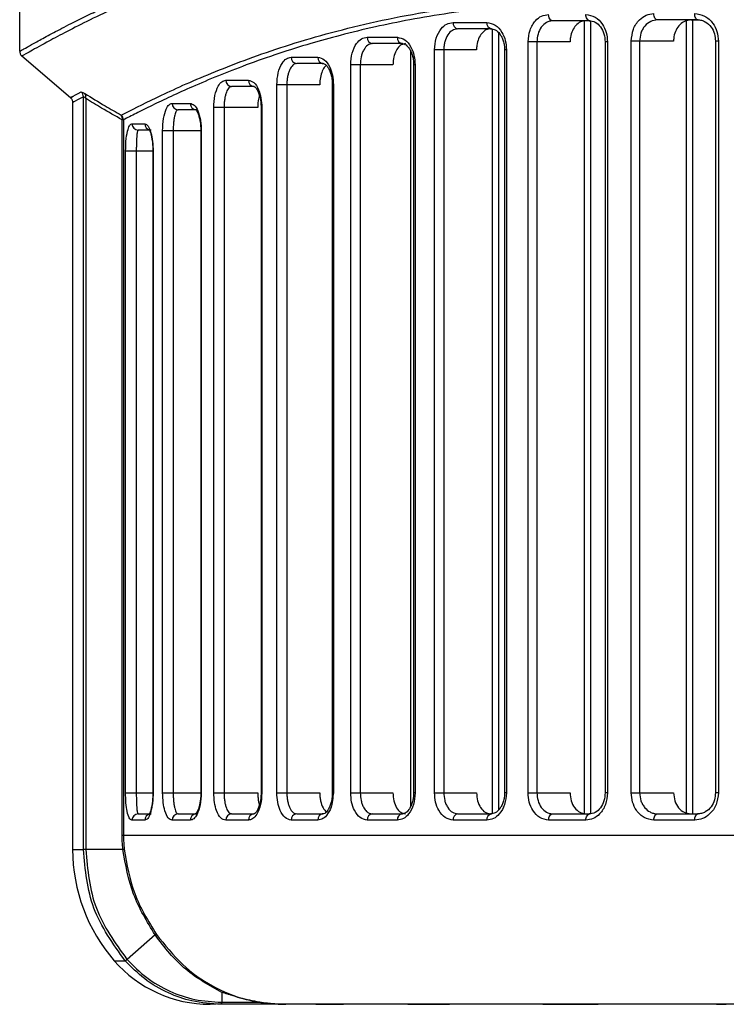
# Model space of a CAD drawing. Header units: millimetres. Extents: x 131 to 434, y 5 to 217.
# Tile 1 of 10: x 131 to 164, y 8 to 55. Entities that reach past the tile are written whole.
import ezdxf

# ---------------------------------------------------------------- set-up
doc = ezdxf.new("R2010")
doc.units = ezdxf.units.MM

msp = doc.modelspace()

# ---------------------------------------------------------------- linework, layer by layer
at = {"color": 7, "linetype": 'Continuous', "lineweight": 25}
for p, q in [((130.959, 53.121), (130.959, 83.181)), ((151.433, 54.478), (153.029, 54.478)), ((157.899, 54.557), (156.146, 54.557)), ((157.642, 17.081), (157.642, 54.557)), ((157.935, 17.094), (157.935, 54.544)), ((163.014, 54.597), (161.093, 54.597)), ((162.462, 17.131), (162.462, 54.554)), ((162.669, 54.597), (163.024, 54.597)), ((162.755, 17.081), (162.755, 54.597)), ((153.242, 54.178), (151.654, 54.178)), ((153.299, 17.1), (153.299, 54.16)), ((153.592, 17.28), (153.592, 53.979)), ((147.376, 53.777), (148.804, 53.777)), ((154.978, 18.081), (154.978, 53.557)), ((156.96, 53.557), (154.978, 53.557)), ((155.394, 53.557), (155.394, 18.081)), ((158.616, 53.557), (158.616, 18.081)), ((158.73, 53.557), (158.616, 53.557)), ((158.73, 53.557), (158.73, 18.081)), ((159.854, 18.081), (159.854, 53.597)), ((161.849, 53.597), (159.854, 53.597)), ((160.246, 53.597), (160.246, 18.081)), ((163.829, 53.597), (163.829, 18.081)), ((163.968, 53.597), (163.829, 53.597)), ((163.968, 53.597), (163.968, 18.081)), ((149.037, 53.477), (147.616, 53.477)), ((149.438, 17.45), (149.438, 53.108)), ((150.558, 18.081), (150.558, 53.178)), ((152.541, 53.178), (150.558, 53.178)), ((150.996, 53.178), (150.996, 18.081)), ((153.866, 53.178), (153.866, 18.081)), ((153.957, 53.178), (153.866, 53.178)), ((153.957, 53.178), (153.957, 18.081)), ((131.038, 52.915), (133.373, 50.911)), ((143.787, 52.834), (145.041, 52.834)), ((145.293, 52.534), (144.045, 52.534)), ((146.596, 18.081), (146.596, 52.477)), ((148.594, 52.477), (146.596, 52.477)), ((147.052, 52.477), (147.052, 18.081)), ((149.568, 52.477), (149.568, 18.081)), ((149.638, 52.477), (149.568, 52.477)), ((149.638, 52.477), (149.638, 18.081)), ((140.698, 51.752), (141.765, 51.752)), ((142.032, 51.452), (140.97, 51.452)), ((143.107, 18.081), (143.107, 51.534)), ((145.136, 51.534), (143.107, 51.534)), ((143.58, 51.534), (143.58, 18.081)), ((145.727, 51.534), (145.727, 18.081)), ((145.779, 51.534), (145.727, 51.534)), ((145.779, 51.534), (145.779, 18.081)), ((133.459, 50.728), (133.459, 15.395)), ((133.969, 15.395), (133.969, 50.966)), ((134.076, 50.892), (134.076, 15.395)), ((138.16, 50.655), (139.018, 50.655)), ((139.299, 50.355), (138.445, 50.355)), ((140.127, 18.081), (140.127, 50.452)), ((142.205, 50.452), (140.127, 50.452)), ((140.614, 50.452), (140.614, 18.081)), ((142.364, 50.452), (142.364, 18.081)), ((142.4, 50.452), (142.364, 50.452)), ((142.4, 50.452), (142.4, 18.081)), ((135.862, 49.875), (135.8, 49.875)), ((135.8, 16.081), (135.8, 49.875)), ((135.862, 49.875), (135.862, 16.081)), ((136.261, 49.688), (136.873, 49.688)), ((137.164, 49.388), (136.555, 49.388)), ((137.713, 18.081), (137.713, 49.355)), ((139.539, 49.355), (137.713, 49.355)), ((138.211, 49.355), (138.211, 18.081)), ((139.517, 49.355), (139.517, 18.081)), ((139.539, 49.355), (139.539, 18.081)), ((135.961, 18.081), (135.961, 48.388)), ((137.262, 48.388), (135.961, 48.388)), ((136.468, 48.388), (136.468, 18.081)), ((137.251, 48.388), (137.251, 18.081)), ((137.262, 48.388), (137.262, 18.081)), ((135.961, 18.081), (137.262, 18.081)), ((137.713, 18.081), (139.539, 18.081)), ((140.127, 18.081), (142.205, 18.081)), ((142.4, 18.081), (142.364, 18.081)), ((143.107, 18.081), (145.136, 18.081)), ((145.779, 18.081), (145.727, 18.081)), ((145.779, 18.081), (145.757, 17.912)), ((146.596, 18.081), (148.594, 18.081)), ((149.638, 18.081), (149.568, 18.081)), ((150.558, 18.081), (152.541, 18.081)), ((153.957, 18.081), (153.866, 18.081)), ((154.978, 18.081), (156.96, 18.081)), ((158.73, 18.081), (158.616, 18.081)), ((159.854, 18.081), (161.849, 18.081)), ((163.968, 18.081), (163.829, 18.081)), ((136.873, 16.781), (136.261, 16.781)), ((136.555, 17.081), (137.164, 17.081)), ((139.018, 16.781), (138.16, 16.781)), ((138.445, 17.081), (139.299, 17.081)), ((141.765, 16.781), (140.698, 16.781)), ((140.97, 17.081), (142.032, 17.081)), ((145.041, 16.781), (143.787, 16.781)), ((144.045, 17.081), (145.293, 17.081)), ((148.804, 16.781), (147.376, 16.781)), ((147.616, 17.081), (149.037, 17.081)), ((153.029, 16.781), (151.433, 16.781)), ((151.654, 17.081), (153.242, 17.081)), ((157.708, 16.781), (155.947, 16.781)), ((156.146, 17.081), (157.899, 17.081)), ((162.848, 16.781), (160.917, 16.781)), ((161.093, 17.081), (163.014, 17.081)), ((135.8, 16.081), (259.118, 16.081)), ((133.459, 15.395), (133.969, 15.395)), ((135.837, 15.395), (134.076, 15.395)), ((137.354, 11.362), (136.032, 10.2)), ((135.427, 10.14), (135.944, 10.14)), ((140.501, 8.639), (140.501, 8.179)), ((140.242, 8.081), (139.951, 8.081)), ((140.501, 8.179), (142.298, 8.179)), ((145.058, 8.081), (140.501, 8.081)), ((145.007, 8.087), (145.706, 8.087)), ((149.318, 8.081), (145.908, 8.081)), ((149.449, 8.087), (150.581, 8.087)), ((155.682, 8.081), (149.992, 8.081)), ((155.989, 8.087), (157.504, 8.087)), ((173.529, 8.081), (156.15, 8.081))]:
    msp.add_line(p, q, dxfattribs=at)
at = {"color": 7, "linetype": 'Continuous', "lineweight": 25, "flags": 128}
for points in [[(156.146, 54.557), (156.107, 54.562), (156.07, 54.579), (156.035, 54.607), (156.005, 54.644), (155.98, 54.69), (155.962, 54.742), (155.951, 54.798), (155.947, 54.857)], [(157.899, 54.557), (157.862, 54.562), (157.826, 54.579), (157.793, 54.607), (157.764, 54.644), (157.74, 54.69), (157.722, 54.742), (157.712, 54.798), (157.708, 54.857)], [(161.093, 54.597), (161.058, 54.603), (161.026, 54.62), (160.995, 54.648), (160.969, 54.685), (160.947, 54.73), (160.931, 54.782), (160.921, 54.839), (160.917, 54.897)], [(163.014, 54.597), (162.982, 54.603), (162.951, 54.62), (162.922, 54.648), (162.897, 54.685), (162.876, 54.73), (162.861, 54.782), (162.852, 54.839), (162.848, 54.897)], [(155.947, 16.781), (155.951, 16.84), (155.962, 16.896), (155.98, 16.948), (156.005, 16.993), (156.035, 17.031), (156.07, 17.058), (156.107, 17.075), (156.146, 17.081)], [(157.708, 16.781), (157.712, 16.84), (157.722, 16.896), (157.74, 16.948), (157.764, 16.993), (157.793, 17.031), (157.826, 17.058), (157.862, 17.075), (157.899, 17.081)], [(160.917, 16.781), (160.921, 16.84), (160.931, 16.896), (160.947, 16.948), (160.969, 16.993), (160.995, 17.031), (161.026, 17.058), (161.058, 17.075), (161.093, 17.081)], [(162.848, 16.781), (162.852, 16.84), (162.861, 16.896), (162.876, 16.948), (162.897, 16.993), (162.922, 17.031), (162.951, 17.058), (162.982, 17.075), (163.014, 17.081)]]:
    msp.add_lwpolyline(points, dxfattribs=at)
at = {"color": 7, "linetype": 'Continuous', "lineweight": 25}
for centre, radius, start, end in [((151.701, 54.444), 0.27, 172.6884, 260.0483), ((153.294, 54.441), 0.268, 172.0442, 258.7729), ((147.65, 53.75), 0.275, 174.4033, 263.0095), ((149.075, 53.748), 0.273, 173.789, 262.0115), ((144.068, 52.815), 0.281, 175.9852, 265.3235), ((145.319, 52.812), 0.279, 175.427, 264.545), ((140.985, 51.739), 0.287, 177.3778, 267.1124), ((142.05, 51.737), 0.285, 176.8943, 266.5144), ((133.666, 50.963), 0.303, 0.5129, 49.1607), ((133.84, 50.967), 0.248, 342.5778, 37.8902), ((138.453, 50.647), 0.293, 178.534, 268.4548), ((139.309, 50.645), 0.291, 178.1422, 268.0131), ((135.557, 49.871), 0.305, 0.8934, 48.9821), ((135.55, 49.945), 0.259, 344.4345, 36.9469), ((136.558, 49.685), 0.297, 179.4031, 269.3904), ((137.172, 49.685), 0.299, 179.4597, 256.6466), ((136.558, 16.784), 0.297, 90.6096, 180.5969), ((137.171, 16.785), 0.297, 104.4986, 180.727), ((138.453, 16.789), 0.293, 91.5452, 181.466), ((139.309, 16.791), 0.291, 91.9869, 181.8578), ((140.985, 16.794), 0.287, 92.8876, 182.6222), ((142.05, 16.797), 0.285, 93.4856, 183.1057), ((144.068, 16.801), 0.281, 94.6765, 184.0148), ((145.319, 16.803), 0.279, 95.455, 184.573), ((147.65, 16.808), 0.275, 96.9905, 185.5967), ((149.075, 16.811), 0.273, 97.9885, 186.211), ((151.701, 16.815), 0.27, 99.9517, 187.3116), ((153.294, 16.818), 0.268, 101.2271, 187.9558), ((141.459, 15.395), 8, 180, 221.0604), ((139.951, 14.081), 6, 221.0604, 270), ((135.229, 11.124), 1.216, 306.0266, 311.0059), ((140.208, 8.167), 0.284, 342.4346, 2.4092)]:
    msp.add_arc(centre, radius, start, end, dxfattribs=at)
for points, knots in [([(130.959, 53.121), (130.977, 53.13), (131.012, 53.148), (131.294, 53.301), (131.737, 53.548), (132.358, 53.89), (133.149, 54.31), (133.904, 54.69), (134.522, 54.987), (134.934, 55.181), (135.401, 55.393), (135.807, 55.572), (136.135, 55.713), (136.373, 55.813), (136.643, 55.925), (137.079, 56.102), (137.511, 56.27), (138.144, 56.509), (138.861, 56.766), (139.867, 57.099), (140.969, 57.432), (142.115, 57.742), (143.913, 58.173), (146.45, 58.645), (149.914, 59.022), (153.667, 59.157), (157.078, 59.081), (160.058, 58.9), (162.466, 58.705), (164.928, 58.468), (167.241, 58.225), (169.595, 57.967), (171.946, 57.708), (174.146, 57.469), (175.488, 57.328), (175.996, 57.275)], [0, 0, 0, 0, 0.042152, 0.083424, 0.125423, 0.166324, 0.207607, 0.250146, 0.264209, 0.279377, 0.29565, 0.313027, 0.319621, 0.327039, 0.335281, 0.344347, 0.366051, 0.372334, 0.396807, 0.423176, 0.447985, 0.475186, 0.500438, 0.563317, 0.625614, 0.686886, 0.749646, 0.783769, 0.819145, 0.853481, 0.887285, 0.914213, 0.948425, 0.980484, 1, 1, 1, 1]), ([(176.016, 57.025), (174.191, 57.223), (170.541, 57.617), (165.309, 58.205), (160.308, 58.677), (155.082, 58.95), (149.793, 58.841), (144.692, 58.166), (140.333, 57.066), (136.755, 55.76), (134.004, 54.491), (132.241, 53.549), (131.343, 53.041), (131.001, 52.861), (131.084, 52.904), (131.093, 52.909)], [0, 0, 0, 0, 0.070759, 0.141448, 0.212544, 0.283078, 0.376461, 0.47071, 0.565167, 0.659352, 0.754236, 0.848533, 0.919337, 0.990709, 1, 1, 1, 1]), ([(135.757, 50.101), (136.25, 50.353), (137.234, 50.857), (139.734, 52), (142.933, 53.223), (146.878, 54.375), (151.521, 55.271), (156.815, 55.731), (162.678, 55.729), (169.001, 55.299), (175.702, 54.695), (182.71, 54.116), (189.916, 53.681), (194.802, 53.619), (197.24, 53.587)], [0, 0, 0, 0, 0.0833834, 0.1664591, 0.2501278, 0.3332445, 0.4163966, 0.5002453, 0.5832777, 0.6665214, 0.7502089, 0.8333055, 0.9168503, 1, 1, 1, 1]), ([(259.056, 49.875), (258.7, 50.059), (257.989, 50.425), (256.339, 51.214), (254.282, 52.095), (251.936, 52.962), (249.441, 53.725), (246.886, 54.356), (244.12, 54.872), (241.106, 55.251), (238.05, 55.445), (235.027, 55.496), (232.05, 55.437), (228.992, 55.27), (225.925, 55.041), (222.616, 54.758), (219.095, 54.444), (215.398, 54.128), (211.866, 53.859), (208.329, 53.632), (204.703, 53.46), (201.051, 53.354), (197.316, 53.316), (193.431, 53.36), (189.376, 53.491), (186.145, 53.661), (183.746, 53.816), (182.194, 53.925), (180.705, 54.038), (179.229, 54.156), (177.658, 54.287), (175.809, 54.447), (173.94, 54.611), (172.298, 54.756), (170.838, 54.884), (169.392, 55.004), (167.842, 55.126), (166.323, 55.236), (164.424, 55.354), (162.149, 55.457), (159.57, 55.492), (157.208, 55.447), (155.044, 55.332), (153.088, 55.158), (151.199, 54.916), (149.42, 54.619), (147.703, 54.267), (146.142, 53.889), (144.622, 53.464), (143.127, 52.995), (141.667, 52.478), (140.306, 51.947), (139.123, 51.446), (138.082, 50.974), (137.192, 50.549), (136.432, 50.17), (136.05, 49.973), (135.862, 49.875)], [0, 0, 0, 0, 0.031376, 0.06261, 0.093948, 0.125308, 0.150957, 0.175668, 0.200471, 0.225133, 0.250207, 0.270852, 0.291012, 0.31235, 0.332308, 0.350665, 0.375021, 0.397266, 0.417241, 0.437488, 0.458941, 0.479766, 0.499972, 0.522602, 0.546008, 0.569411, 0.578446, 0.587908, 0.596662, 0.604794, 0.614191, 0.624852, 0.638292, 0.648473, 0.655397, 0.665722, 0.675943, 0.685256, 0.695424, 0.713614, 0.731488, 0.749629, 0.765241, 0.780735, 0.796054, 0.812161, 0.827199, 0.843417, 0.857834, 0.874605, 0.893384, 0.91111, 0.929488, 0.946749, 0.964425, 0.982421, 1, 1, 1, 1]), ([(150.558, 53.178), (150.575, 53.369), (150.608, 53.752), (150.841, 54.178), (151.128, 54.433), (151.332, 54.463), (151.433, 54.478)], [0, 0, 0, 0, 0.279541, 0.558846, 0.778904, 1, 1, 1, 1]), ([(153.029, 54.478), (153.163, 54.454), (153.433, 54.405), (153.739, 54.058), (153.924, 53.63), (153.946, 53.329), (153.957, 53.178)], [0, 0, 0, 0, 0.279609, 0.558932, 0.778947, 1, 1, 1, 1]), ([(154.978, 53.557), (154.996, 53.748), (155.033, 54.13), (155.291, 54.557), (155.61, 54.811), (155.834, 54.841), (155.947, 54.857)], [0, 0, 0, 0, 0.279545, 0.558845, 0.778901, 1, 1, 1, 1]), ([(156.146, 54.557), (156.094, 54.553), (155.991, 54.544), (155.798, 54.461), (155.592, 54.271), (155.426, 53.938), (155.405, 53.683), (155.394, 53.557)], [0, 0, 0, 0, 0.130783, 0.260017, 0.51263, 0.759261, 1, 1, 1, 1]), ([(157.705, 54.557), (157.62, 54.546), (157.452, 54.523), (157.228, 54.351), (157.061, 54.096), (156.973, 53.815), (156.964, 53.63), (156.96, 53.557)], [0, 0, 0, 0, 0.215083, 0.430175, 0.645027, 0.859594, 1, 1, 1, 1]), ([(157.708, 54.857), (157.856, 54.832), (158.153, 54.784), (158.49, 54.438), (158.694, 54.009), (158.718, 53.708), (158.73, 53.557)], [0, 0, 0, 0, 0.279638, 0.558979, 0.778971, 1, 1, 1, 1]), ([(157.864, 54.562), (157.962, 54.549), (158.157, 54.523), (158.407, 54.29), (158.582, 53.957), (158.605, 53.69), (158.616, 53.557)], [0, 0, 0, 0, 0.255394, 0.5069, 0.754744, 1, 1, 1, 1]), ([(159.854, 53.597), (159.874, 53.789), (159.914, 54.174), (160.2, 54.6), (160.549, 54.852), (160.794, 54.882), (160.917, 54.897)], [0, 0, 0, 0, 0.279489, 0.55877, 0.778869, 1, 1, 1, 1]), ([(161.093, 54.597), (160.982, 54.583), (160.761, 54.553), (160.524, 54.361), (160.383, 54.157), (160.276, 53.924), (160.258, 53.727), (160.246, 53.597)], [0, 0, 0, 0, 0.2503219, 0.4997007, 0.6286345, 0.7551011, 1, 1, 1, 1]), ([(162.669, 54.597), (162.576, 54.586), (162.389, 54.563), (162.141, 54.388), (161.956, 54.13), (161.862, 53.849), (161.853, 53.667), (161.849, 53.597)], [0, 0, 0, 0, 0.218216, 0.436492, 0.653143, 0.867156, 1, 1, 1, 1]), ([(162.848, 54.897), (163.01, 54.873), (163.332, 54.826), (163.701, 54.483), (163.927, 54.054), (163.954, 53.75), (163.968, 53.597)], [0, 0, 0, 0, 0.279726, 0.559111, 0.779049, 1, 1, 1, 1]), ([(162.984, 54.602), (163.048, 54.598), (163.173, 54.59), (163.401, 54.493), (163.629, 54.288), (163.799, 53.955), (163.819, 53.712), (163.829, 53.597)], [0, 0, 0, 0, 0.147522, 0.288959, 0.551068, 0.78756, 1, 1, 1, 1]), ([(151.654, 54.178), (151.567, 54.163), (151.392, 54.133), (151.176, 53.904), (151.057, 53.631), (151.004, 53.38), (150.998, 53.246), (150.996, 53.178)], [0, 0, 0, 0, 0.249768, 0.499583, 0.743236, 0.870106, 1, 1, 1, 1]), ([(153.211, 54.178), (153.135, 54.167), (152.983, 54.145), (152.783, 53.972), (152.632, 53.718), (152.552, 53.437), (152.544, 53.251), (152.541, 53.178)], [0, 0, 0, 0, 0.214999, 0.429998, 0.644976, 0.859709, 1, 1, 1, 1]), ([(153.203, 54.183), (153.278, 54.174), (153.433, 54.156), (153.616, 53.985), (153.736, 53.79), (153.807, 53.609), (153.856, 53.402), (153.862, 53.254), (153.866, 53.178)], [0, 0, 0, 0, 0.229515, 0.471416, 0.597965, 0.728089, 0.861817, 1, 1, 1, 1]), ([(146.596, 52.477), (146.611, 52.669), (146.64, 53.054), (146.849, 53.48), (147.105, 53.732), (147.285, 53.762), (147.376, 53.777)], [0, 0, 0, 0, 0.279538, 0.558771, 0.778875, 1, 1, 1, 1]), ([(148.804, 53.777), (148.924, 53.753), (149.166, 53.705), (149.441, 53.359), (149.608, 52.93), (149.628, 52.628), (149.638, 52.477)], [0, 0, 0, 0, 0.279637, 0.558962, 0.778961, 1, 1, 1, 1]), ([(130.959, 53.121), (130.96, 53.1), (130.963, 53.057), (130.985, 52.995), (131.017, 52.938), (131.048, 52.908), (131.064, 52.893)], [0, 0, 0, 0, 0.247079, 0.5, 0.752921, 1, 1, 1, 1]), ([(147.616, 53.477), (147.542, 53.462), (147.393, 53.433), (147.236, 53.239), (147.141, 53.032), (147.071, 52.798), (147.06, 52.604), (147.052, 52.477)], [0, 0, 0, 0, 0.2502943, 0.4996774, 0.6328276, 0.7606783, 1, 1, 1, 1]), ([(149.189, 53.477), (149.121, 53.466), (148.984, 53.443), (148.805, 53.268), (148.671, 53.01), (148.603, 52.729), (148.597, 52.547), (148.594, 52.477)], [0, 0, 0, 0, 0.2179457, 0.4359188, 0.6529704, 0.8674862, 1, 1, 1, 1]), ([(148.995, 53.482), (149.051, 53.477), (149.169, 53.465), (149.324, 53.317), (149.435, 53.131), (149.506, 52.946), (149.557, 52.725), (149.564, 52.561), (149.568, 52.477)], [0, 0, 0, 0, 0.2083799, 0.4424141, 0.5704793, 0.7058858, 0.8486042, 1, 1, 1, 1]), ([(143.107, 51.534), (143.121, 51.729), (143.147, 52.118), (143.331, 52.542), (143.553, 52.79), (143.709, 52.82), (143.787, 52.834)], [0, 0, 0, 0, 0.2794059, 0.5586351, 0.7788473, 1, 1, 1, 1]), ([(145.041, 52.834), (145.147, 52.811), (145.358, 52.763), (145.602, 52.421), (145.752, 51.991), (145.77, 51.687), (145.779, 51.534)], [0, 0, 0, 0, 0.279723, 0.559074, 0.779023, 1, 1, 1, 1]), ([(144.045, 52.534), (144.005, 52.528), (143.944, 52.519), (143.831, 52.437), (143.735, 52.304), (143.657, 52.102), (143.614, 51.926), (143.586, 51.736), (143.582, 51.601), (143.58, 51.534)], [0, 0, 0, 0, 0.164338, 0.250795, 0.499726, 0.628913, 0.749764, 0.876253, 1, 1, 1, 1]), ([(145.445, 52.442), (145.401, 52.401), (145.304, 52.308), (145.198, 52.049), (145.143, 51.772), (145.138, 51.596), (145.136, 51.534)], [0, 0, 0, 0, 0.248755, 0.550155, 0.841272, 1, 1, 1, 1]), ([(145.247, 52.539), (145.286, 52.536), (145.372, 52.527), (145.483, 52.427), (145.536, 52.327), (145.544, 52.312)], [0, 0, 0, 0, 0.420471, 0.910566, 1, 1, 1, 1]), ([(145.544, 52.312), (145.562, 52.281), (145.607, 52.203), (145.666, 52.031), (145.717, 51.8), (145.723, 51.625), (145.727, 51.534)], [0, 0, 0, 0, 0.163778, 0.423858, 0.701513, 1, 1, 1, 1]), ([(140.127, 50.452), (140.138, 50.65), (140.161, 51.046), (140.318, 51.467), (140.503, 51.71), (140.633, 51.738), (140.698, 51.752)], [0, 0, 0, 0, 0.279191, 0.558475, 0.778895, 1, 1, 1, 1]), ([(141.765, 51.752), (141.854, 51.729), (142.033, 51.683), (142.244, 51.346), (142.375, 50.915), (142.392, 50.607), (142.4, 50.452)], [0, 0, 0, 0, 0.279864, 0.55905, 0.779173, 1, 1, 1, 1]), ([(133.411, 50.955), (133.373, 50.935), (133.298, 50.896), (133.675, 51.093), (133.864, 51.192)], [0, 0, 0, 0, 0.4989086, 1, 1, 1, 1]), ([(133.864, 51.192), (133.882, 51.191), (133.915, 51.19), (133.998, 51.141), (134.035, 51.119)], [0, 0, 0, 0, 0.5582697, 1, 1, 1, 1]), ([(140.97, 51.452), (140.941, 51.447), (140.895, 51.439), (140.81, 51.361), (140.735, 51.231), (140.675, 51.031), (140.641, 50.853), (140.618, 50.659), (140.616, 50.521), (140.614, 50.452)], [0, 0, 0, 0, 0.1582303, 0.2507456, 0.4998647, 0.6296523, 0.7498724, 0.876661, 1, 1, 1, 1]), ([(141.984, 51.457), (142.007, 51.467), (142.031, 51.476), (142.066, 51.433), (142.068, 51.431)], [0, 0, 0, 0, 0.9624, 1, 1, 1, 1]), ([(142.068, 51.431), (142.106, 51.394), (142.166, 51.335), (142.251, 51.155), (142.309, 50.966), (142.354, 50.727), (142.361, 50.546), (142.364, 50.452)], [0, 0, 0, 0, 0.279673, 0.441712, 0.615429, 0.800914, 1, 1, 1, 1]), ([(133.354, 50.927), (133.37, 50.912), (133.401, 50.882), (133.434, 50.825), (133.455, 50.763), (133.458, 50.72), (133.459, 50.699)], [0, 0, 0, 0, 0.247079, 0.5, 0.752921, 1, 1, 1, 1]), ([(133.969, 50.966), (133.769, 50.861), (133.466, 50.702), (133.504, 50.722), (133.517, 50.728)], [0, 0, 0, 0, 0.662439, 1, 1, 1, 1]), ([(134.076, 50.892), (134.05, 50.917), (134.012, 50.952), (133.98, 50.969), (133.973, 50.967), (133.969, 50.966)], [0, 0, 0, 0, 0.524597, 0.765057, 1, 1, 1, 1]), ([(134.035, 51.119), (134.355, 50.922), (134.926, 50.571), (135.503, 50.244), (135.757, 50.101)], [0, 0, 0, 0, 0.559997, 1, 1, 1, 1]), ([(135.8, 49.875), (135.477, 50.059), (134.899, 50.386), (134.327, 50.738), (134.076, 50.892)], [0, 0, 0, 0, 0.559995, 1, 1, 1, 1]), ([(142.288, 51.024), (142.276, 50.991), (142.233, 50.874), (142.209, 50.664), (142.206, 50.501), (142.205, 50.452)], [0, 0, 0, 0, 0.21401, 0.76351, 1, 1, 1, 1]), ([(137.713, 49.355), (137.722, 49.558), (137.741, 49.964), (137.866, 50.381), (138.01, 50.614), (138.11, 50.641), (138.16, 50.655)], [0, 0, 0, 0, 0.278874, 0.558391, 0.779184, 1, 1, 1, 1]), ([(138.445, 50.355), (138.415, 50.342), (138.356, 50.317), (138.293, 50.144), (138.253, 49.948), (138.23, 49.769), (138.214, 49.57), (138.212, 49.426), (138.211, 49.355)], [0, 0, 0, 0, 0.249935, 0.499589, 0.630551, 0.749861, 0.877305, 1, 1, 1, 1]), ([(139.018, 50.655), (139.082, 50.637), (139.209, 50.603), (139.354, 50.366), (139.445, 50.107), (139.498, 49.877), (139.532, 49.623), (139.537, 49.444), (139.539, 49.355)], [0, 0, 0, 0, 0.249552, 0.498725, 0.624906, 0.749015, 0.874961, 1, 1, 1, 1]), ([(139.248, 50.36), (139.256, 50.362), (139.273, 50.367), (139.35, 50.26), (139.418, 50.084), (139.468, 49.891), (139.508, 49.643), (139.514, 49.453), (139.517, 49.355)], [0, 0, 0, 0, 0.199019, 0.428849, 0.557624, 0.69518, 0.842338, 1, 1, 1, 1]), ([(135.961, 48.388), (135.968, 48.598), (135.981, 49.021), (136.066, 49.428), (136.162, 49.65), (136.228, 49.675), (136.261, 49.688)], [0, 0, 0, 0, 0.278494, 0.558694, 0.779775, 1, 1, 1, 1]), ([(136.555, 49.388), (136.544, 49.376), (136.52, 49.353), (136.497, 49.191), (136.483, 49.001), (136.475, 48.821), (136.469, 48.615), (136.469, 48.462), (136.468, 48.388)], [0, 0, 0, 0, 0.249407, 0.499472, 0.6321, 0.750123, 0.878575, 1, 1, 1, 1]), ([(136.873, 49.688), (136.924, 49.667), (137.027, 49.626), (137.157, 49.31), (137.245, 48.876), (137.256, 48.55), (137.262, 48.388)], [0, 0, 0, 0, 0.279473, 0.559389, 0.779518, 1, 1, 1, 1]), ([(137.095, 49.395), (137.092, 49.396), (137.079, 49.401), (137.123, 49.321), (137.171, 49.149), (137.211, 48.952), (137.243, 48.692), (137.248, 48.491), (137.251, 48.388)], [0, 0, 0, 0, 0.061559, 0.332629, 0.483659, 0.644878, 0.816895, 1, 1, 1, 1]), ([(136.261, 16.781), (136.219, 16.801), (136.135, 16.842), (136.038, 17.15), (135.973, 17.582), (135.965, 17.915), (135.961, 18.081)], [0, 0, 0, 0, 0.279472, 0.55892, 0.779703, 1, 1, 1, 1]), ([(136.468, 18.081), (136.469, 18.006), (136.469, 17.853), (136.475, 17.647), (136.483, 17.467), (136.497, 17.277), (136.52, 17.116), (136.544, 17.093), (136.555, 17.081)], [0, 0, 0, 0, 0.121979, 0.251107, 0.369091, 0.501756, 0.750864, 1, 1, 1, 1]), ([(137.262, 18.081), (137.26, 17.99), (137.256, 17.805), (137.229, 17.546), (137.188, 17.314), (137.118, 17.058), (137.01, 16.83), (136.919, 16.797), (136.873, 16.781)], [0, 0, 0, 0, 0.124338, 0.250394, 0.373787, 0.500791, 0.750444, 1, 1, 1, 1]), ([(137.251, 18.081), (137.248, 17.984), (137.244, 17.795), (137.215, 17.542), (137.189, 17.415), (137.177, 17.354)], [0, 0, 0, 0, 0.350084, 0.684793, 1, 1, 1, 1]), ([(138.16, 16.781), (138.097, 16.803), (137.969, 16.846), (137.824, 17.169), (137.73, 17.602), (137.718, 17.921), (137.713, 18.081)], [0, 0, 0, 0, 0.280204, 0.559819, 0.77962, 1, 1, 1, 1]), ([(138.211, 18.081), (138.212, 18.01), (138.214, 17.865), (138.23, 17.666), (138.253, 17.487), (138.293, 17.291), (138.357, 17.119), (138.415, 17.094), (138.445, 17.081)], [0, 0, 0, 0, 0.123002, 0.250817, 0.37005, 0.500996, 0.750291, 1, 1, 1, 1]), ([(139.539, 18.081), (139.527, 17.881), (139.505, 17.481), (139.356, 17.06), (139.187, 16.822), (139.074, 16.795), (139.018, 16.781)], [0, 0, 0, 0, 0.279102, 0.55839, 0.778951, 1, 1, 1, 1]), ([(139.517, 18.081), (139.515, 18.018), (139.513, 17.888), (139.493, 17.695), (139.46, 17.51), (139.415, 17.344), (139.365, 17.212), (139.295, 17.084), (139.267, 17.079), (139.248, 17.076)], [0, 0, 0, 0, 0.101139, 0.209837, 0.325307, 0.447672, 0.576223, 0.711384, 1, 1, 1, 1]), ([(140.698, 16.781), (140.615, 16.804), (140.451, 16.849), (140.264, 17.182), (140.148, 17.614), (140.134, 17.925), (140.127, 18.081)], [0, 0, 0, 0, 0.280006, 0.559267, 0.779348, 1, 1, 1, 1]), ([(140.614, 18.081), (140.616, 18.013), (140.618, 17.874), (140.641, 17.679), (140.675, 17.502), (140.735, 17.302), (140.81, 17.172), (140.895, 17.095), (140.941, 17.086), (140.97, 17.081)], [0, 0, 0, 0, 0.123565, 0.250627, 0.3708, 0.500609, 0.749742, 0.842024, 1, 1, 1, 1]), ([(142.4, 18.081), (142.387, 17.885), (142.361, 17.494), (142.184, 17.069), (141.976, 16.824), (141.835, 16.795), (141.765, 16.781)], [0, 0, 0, 0, 0.279346, 0.558547, 0.778834, 1, 1, 1, 1]), ([(142.364, 18.081), (142.361, 17.988), (142.354, 17.808), (142.31, 17.568), (142.251, 17.379), (142.167, 17.199), (142.107, 17.14), (142.068, 17.103)], [0, 0, 0, 0, 0.198393, 0.384416, 0.558453, 0.72043, 1, 1, 1, 1]), ([(142.205, 18.081), (142.206, 18.013), (142.209, 17.877), (142.237, 17.686), (142.263, 17.558), (142.282, 17.504), (142.284, 17.5)], [0, 0, 0, 0, 0.323644, 0.649569, 0.971695, 1, 1, 1, 1]), ([(143.787, 16.781), (143.688, 16.805), (143.49, 16.852), (143.267, 17.192), (143.132, 17.622), (143.116, 17.928), (143.107, 18.081)], [0, 0, 0, 0, 0.279783, 0.558981, 0.779119, 1, 1, 1, 1]), ([(143.58, 18.081), (143.582, 18.014), (143.586, 17.88), (143.614, 17.689), (143.657, 17.513), (143.735, 17.311), (143.831, 17.178), (143.944, 17.096), (144.005, 17.087), (144.045, 17.081)], [0, 0, 0, 0, 0.123987, 0.250763, 0.371542, 0.500723, 0.749764, 0.835937, 1, 1, 1, 1]), ([(145.757, 17.912), (145.746, 17.778), (145.718, 17.452), (145.532, 17.077), (145.291, 16.825), (145.125, 16.796), (145.041, 16.781)], [0, 0, 0, 0, 0.213167, 0.518079, 0.758487, 1, 1, 1, 1]), ([(145.136, 18.081), (145.138, 18.015), (145.142, 17.881), (145.184, 17.628), (145.278, 17.342), (145.396, 17.218), (145.455, 17.155)], [0, 0, 0, 0, 0.167032, 0.334643, 0.667291, 1, 1, 1, 1]), ([(145.727, 18.081), (145.723, 17.991), (145.717, 17.817), (145.667, 17.586), (145.607, 17.412), (145.561, 17.333), (145.543, 17.302)], [0, 0, 0, 0, 0.296147, 0.573775, 0.833157, 1, 1, 1, 1]), ([(147.376, 16.781), (147.261, 16.805), (147.032, 16.853), (146.777, 17.198), (146.623, 17.627), (146.605, 17.93), (146.596, 18.081)], [0, 0, 0, 0, 0.279672, 0.559029, 0.778999, 1, 1, 1, 1]), ([(147.052, 18.081), (147.06, 17.954), (147.071, 17.759), (147.141, 17.526), (147.224, 17.344), (147.332, 17.202), (147.47, 17.101), (147.564, 17.088), (147.616, 17.081)], [0, 0, 0, 0, 0.239104, 0.366866, 0.499941, 0.684152, 0.825717, 1, 1, 1, 1]), ([(148.594, 18.081), (148.603, 17.949), (148.621, 17.686), (148.758, 17.355), (148.954, 17.126), (149.11, 17.096), (149.189, 17.081)], [0, 0, 0, 0, 0.249947, 0.499704, 0.7494, 1, 1, 1, 1]), ([(149.638, 18.081), (149.622, 17.89), (149.59, 17.506), (149.363, 17.08), (149.089, 16.826), (148.899, 16.796), (148.804, 16.781)], [0, 0, 0, 0, 0.279526, 0.558819, 0.778889, 1, 1, 1, 1]), ([(149.568, 18.081), (149.564, 17.997), (149.557, 17.834), (149.506, 17.613), (149.435, 17.428), (149.325, 17.241), (149.169, 17.094), (149.051, 17.082), (148.995, 17.076)], [0, 0, 0, 0, 0.150751, 0.293799, 0.428995, 0.55721, 0.791088, 1, 1, 1, 1]), ([(151.433, 16.781), (151.304, 16.806), (151.046, 16.854), (150.76, 17.201), (150.589, 17.629), (150.569, 17.93), (150.558, 18.081)], [0, 0, 0, 0, 0.279616, 0.558944, 0.778953, 1, 1, 1, 1]), ([(150.996, 18.081), (151.004, 17.957), (151.017, 17.766), (151.097, 17.532), (151.207, 17.323), (151.394, 17.126), (151.568, 17.096), (151.654, 17.081)], [0, 0, 0, 0, 0.235859, 0.364853, 0.500903, 0.75041, 1, 1, 1, 1]), ([(152.541, 18.081), (152.551, 17.95), (152.571, 17.688), (152.725, 17.357), (152.946, 17.128), (153.123, 17.097), (153.211, 17.081)], [0, 0, 0, 0, 0.250042, 0.49987, 0.749211, 1, 1, 1, 1]), ([(153.957, 18.081), (153.939, 17.89), (153.904, 17.508), (153.653, 17.081), (153.347, 16.827), (153.135, 16.796), (153.029, 16.781)], [0, 0, 0, 0, 0.27955, 0.558855, 0.778907, 1, 1, 1, 1]), ([(153.866, 18.081), (153.862, 18.006), (153.856, 17.858), (153.808, 17.651), (153.736, 17.47), (153.617, 17.275), (153.434, 17.104), (153.279, 17.085), (153.203, 17.076)], [0, 0, 0, 0, 0.137585, 0.271577, 0.401412, 0.528337, 0.77003, 1, 1, 1, 1]), ([(155.947, 16.781), (155.804, 16.805), (155.519, 16.854), (155.202, 17.201), (155.012, 17.629), (154.99, 17.93), (154.978, 18.081)], [0, 0, 0, 0, 0.279617, 0.558938, 0.778949, 1, 1, 1, 1]), ([(155.394, 18.081), (155.405, 17.955), (155.426, 17.699), (155.592, 17.367), (155.798, 17.177), (155.991, 17.093), (156.094, 17.085), (156.146, 17.081)], [0, 0, 0, 0, 0.2407391, 0.4873697, 0.7399827, 0.8692169, 1, 1, 1, 1]), ([(156.96, 18.081), (156.971, 17.95), (156.993, 17.688), (157.164, 17.357), (157.41, 17.128), (157.606, 17.097), (157.705, 17.081)], [0, 0, 0, 0, 0.250044, 0.49987, 0.749203, 1, 1, 1, 1]), ([(158.73, 18.081), (158.711, 17.889), (158.671, 17.506), (158.394, 17.08), (158.058, 16.826), (157.825, 16.796), (157.708, 16.781)], [0, 0, 0, 0, 0.279515, 0.558817, 0.778892, 1, 1, 1, 1]), ([(158.616, 18.081), (158.605, 17.948), (158.582, 17.681), (158.407, 17.348), (158.157, 17.115), (157.962, 17.089), (157.864, 17.076)], [0, 0, 0, 0, 0.24482, 0.492883, 0.744281, 1, 1, 1, 1]), ([(160.917, 16.781), (160.761, 16.805), (160.45, 16.853), (160.101, 17.198), (159.891, 17.627), (159.866, 17.93), (159.854, 18.081)], [0, 0, 0, 0, 0.279676, 0.55901, 0.778986, 1, 1, 1, 1]), ([(160.246, 18.081), (160.258, 17.951), (160.276, 17.754), (160.384, 17.521), (160.517, 17.327), (160.697, 17.182), (160.906, 17.095), (161.028, 17.086), (161.093, 17.081)], [0, 0, 0, 0, 0.244742, 0.37115, 0.500037, 0.722711, 0.854622, 1, 1, 1, 1]), ([(161.849, 18.081), (161.862, 17.949), (161.887, 17.686), (162.077, 17.355), (162.347, 17.126), (162.562, 17.096), (162.669, 17.081)], [0, 0, 0, 0, 0.249952, 0.499699, 0.74939, 1, 1, 1, 1]), ([(163.968, 18.081), (163.946, 17.888), (163.902, 17.501), (163.596, 17.076), (163.229, 16.826), (162.975, 16.796), (162.848, 16.781)], [0, 0, 0, 0, 0.279478, 0.558705, 0.778857, 1, 1, 1, 1]), ([(163.829, 18.081), (163.819, 17.966), (163.799, 17.723), (163.63, 17.391), (163.401, 17.186), (163.174, 17.089), (163.048, 17.081), (162.984, 17.076)], [0, 0, 0, 0, 0.211957, 0.44887, 0.710809, 0.851962, 1, 1, 1, 1]), ([(137.177, 17.354), (137.177, 17.353), (137.165, 17.289), (137.128, 17.17), (137.082, 17.072), (137.095, 17.077), (137.098, 17.078)], [0, 0, 0, 0, 0.004677, 0.296244, 0.836007, 1, 1, 1, 1]), ([(145.543, 17.302), (145.536, 17.288), (145.483, 17.188), (145.372, 17.088), (145.287, 17.08), (145.247, 17.076)], [0, 0, 0, 0, 0.084859, 0.576612, 1, 1, 1, 1]), ([(142.068, 17.103), (142.067, 17.101), (142.031, 17.057), (142.007, 17.067), (141.984, 17.076)], [0, 0, 0, 0, 0.040109, 1, 1, 1, 1]), ([(135.837, 15.395), (135.825, 15.522), (135.804, 15.75), (135.801, 15.98), (135.8, 16.081)], [0, 0, 0, 0, 0.559895, 1, 1, 1, 1]), ([(135.862, 16.081), (135.864, 15.957), (135.867, 15.735), (135.888, 15.516), (135.898, 15.42)], [0, 0, 0, 0, 0.559889, 1, 1, 1, 1]), ([(135.944, 10.14), (135.37, 10.938), (134.236, 12.512), (134.057, 14.443), (133.969, 15.395)], [0, 0, 0, 0, 0.506867, 1, 1, 1, 1]), ([(134.076, 15.395), (134.165, 14.441), (134.345, 12.534), (135.466, 10.982), (136.027, 10.206)], [0, 0, 0, 0, 0.500208, 1, 1, 1, 1]), ([(137.355, 11.362), (136.975, 11.987), (136.216, 13.236), (135.963, 14.676), (135.837, 15.395)], [0, 0, 0, 0, 0.500447, 1, 1, 1, 1]), ([(135.898, 15.42), (136.022, 14.702), (136.271, 13.259), (137.034, 12.01), (137.417, 11.383)], [0, 0, 0, 0, 0.497889, 1, 1, 1, 1]), ([(140.502, 8.639), (139.918, 8.968), (139.046, 9.459), (138.03, 10.466), (137.579, 11.064), (137.354, 11.362)], [0, 0, 0, 0, 0.502584, 0.75153, 1, 1, 1, 1]), ([(137.355, 11.362), (137.369, 11.369), (137.397, 11.382), (137.411, 11.382), (137.417, 11.383)], [0, 0, 0, 0, 0.500002, 1, 1, 1, 1]), ([(137.417, 11.383), (137.815, 10.886), (138.611, 9.893), (140.04, 8.896), (141.336, 8.359), (142.566, 8.115), (143.215, 8.092), (143.533, 8.081)], [0, 0, 0, 0, 0.249982, 0.499747, 0.7494, 0.877322, 1, 1, 1, 1]), ([(135.948, 10.136), (135.947, 10.137), (135.946, 10.138), (135.945, 10.139), (135.944, 10.14)], [0, 0, 0, 0, 0.56, 1, 1, 1, 1]), ([(135.948, 10.136), (135.955, 10.14), (135.969, 10.149), (136.011, 10.183), (136.032, 10.2)], [0, 0, 0, 0, 0.499991, 1, 1, 1, 1]), ([(140.479, 8.081), (140.012, 8.112), (139.157, 8.169), (137.928, 8.606), (136.841, 9.23), (136.239, 9.841), (135.948, 10.136)], [0, 0, 0, 0, 0.273052, 0.499515, 0.758325, 1, 1, 1, 1]), ([(136.027, 10.206), (136.028, 10.205), (136.029, 10.203), (136.031, 10.202), (136.032, 10.201), (136.032, 10.2), (136.032, 10.2), (136.032, 10.2), (136.032, 10.2), (136.032, 10.2)], [0, 0, 0, 0, 0.559822, 0.806144, 0.914525, 0.962213, 0.983196, 0.991439, 1, 1, 1, 1]), ([(136.032, 10.2), (136.33, 9.9), (136.924, 9.3), (138.029, 8.671), (139.23, 8.256), (140.071, 8.205), (140.492, 8.179)], [0, 0, 0, 0, 0.250747, 0.50041, 0.749745, 1, 1, 1, 1]), ([(142.298, 8.179), (141.985, 8.239), (141.516, 8.329), (141.052, 8.473), (140.837, 8.543), (140.723, 8.581), (140.615, 8.617), (140.546, 8.637), (140.516, 8.642), (140.509, 8.642), (140.505, 8.642), (140.503, 8.641), (140.502, 8.64), (140.502, 8.64), (140.502, 8.639), (140.501, 8.639)], [0, 0, 0, 0, 0.499981, 0.750374, 0.796389, 0.87563, 0.948502, 0.986241, 0.99152, 0.995267, 0.996651, 0.997803, 0.998335, 0.998865, 1, 1, 1, 1]), ([(140.501, 8.081), (140.497, 8.081), (140.49, 8.081), (140.482, 8.081), (140.479, 8.081)], [0, 0, 0, 0, 0.560002, 1, 1, 1, 1]), ([(140.492, 8.179), (140.494, 8.179), (140.496, 8.179), (140.499, 8.179), (140.5, 8.179), (140.501, 8.179), (140.501, 8.179), (140.501, 8.179), (140.501, 8.179), (140.501, 8.179), (140.501, 8.179)], [0, 0, 0, 0, 0.559684, 0.805945, 0.9143, 0.961976, 0.982954, 0.988448, 0.993942, 1, 1, 1, 1]), ([(140.501, 8.081), (140.502, 8.084), (140.502, 8.091), (140.502, 8.147), (140.501, 8.179)], [0, 0, 0, 0, 0.419962, 1, 1, 1, 1]), ([(143.377, 8.089), (143.313, 8.09), (143.13, 8.091), (142.93, 8.101), (142.758, 8.118), (142.58, 8.137), (142.421, 8.161), (142.298, 8.179)], [0, 0, 0, 0, 0.173164, 0.498492, 0.553647, 0.655621, 1, 1, 1, 1]), ([(145.058, 8.081), (145.011, 8.082), (144.917, 8.084), (144.977, 8.086), (145.007, 8.087)], [0, 0, 0, 0, 0.50023, 1, 1, 1, 1]), ([(145.908, 8.081), (145.701, 8.081), (145.332, 8.081), (145.142, 8.081), (145.058, 8.081)], [0, 0, 0, 0, 0.55836, 1, 1, 1, 1]), ([(145.706, 8.087), (145.769, 8.086), (145.894, 8.084), (146.138, 8.082), (146.261, 8.081)], [0, 0, 0, 0, 0.4999737, 1, 1, 1, 1]), ([(149.318, 8.081), (149.302, 8.082), (149.269, 8.084), (149.389, 8.086), (149.449, 8.087)], [0, 0, 0, 0, 0.50023, 1, 1, 1, 1]), ([(149.332, 8.084), (149.332, 8.084), (149.318, 8.084), (149.357, 8.086), (149.424, 8.086), (149.459, 8.086)], [0, 0, 0, 0, 0.00861, 0.480613, 1, 1, 1, 1]), ([(149.992, 8.081), (149.808, 8.081), (149.48, 8.081), (149.368, 8.081), (149.318, 8.081)], [0, 0, 0, 0, 0.55836, 1, 1, 1, 1]), ([(150.581, 8.087), (150.671, 8.086), (150.85, 8.084), (151.126, 8.082), (151.263, 8.081)], [0, 0, 0, 0, 0.499974, 1, 1, 1, 1]), ([(155.682, 8.081), (155.697, 8.082), (155.727, 8.084), (155.902, 8.086), (155.989, 8.087)], [0, 0, 0, 0, 0.5002297, 1, 1, 1, 1]), ([(156.15, 8.081), (155.998, 8.081), (155.725, 8.081), (155.695, 8.081), (155.682, 8.081)], [0, 0, 0, 0, 0.55836, 1, 1, 1, 1]), ([(157.504, 8.087), (157.617, 8.086), (157.843, 8.084), (158.138, 8.082), (158.285, 8.081)], [0, 0, 0, 0, 0.499974, 1, 1, 1, 1]), ([(163.871, 8.081), (163.917, 8.082), (164.009, 8.084), (164.231, 8.086), (164.342, 8.087)], [0, 0, 0, 0, 0.50023, 1, 1, 1, 1])]:
    msp.add_open_spline(points, degree=3, knots=knots, dxfattribs=at)
for points in [[(134.076, 15.395), (134.049, 15.395), (133.996, 15.395), (133.978, 15.395), (133.969, 15.395)], [(135.837, 15.395), (135.851, 15.399), (135.881, 15.408), (135.892, 15.416), (135.898, 15.42)]]:
    msp.add_open_spline(points, degree=3, dxfattribs=at)

doc.saveas('drawing.dxf')
